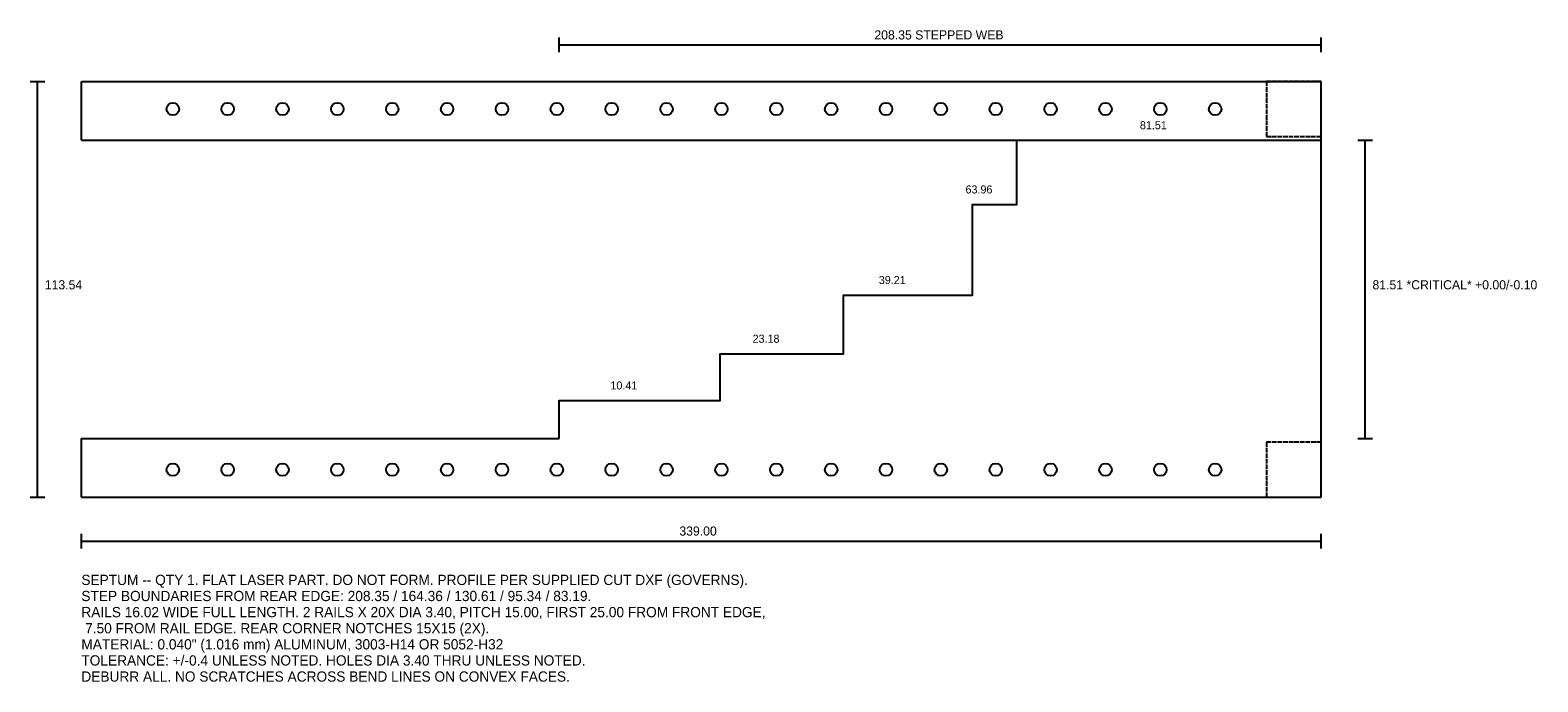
# Model space of a CAD drawing. Header units: metres. Extents: x -14 to 398, y -66 to 112.
import ezdxf

# ---------------------------------------------------------------- set-up
doc = ezdxf.new("R2010")
doc.units = ezdxf.units.M
doc.linetypes.add('DASHED', pattern=[1.524, 1.27, -0.254])
for name, color, linetype in [('BEND', 1, 'DASHED'), ('DIM', 3, 'CONTINUOUS'), ('HOLES', 5, 'CONTINUOUS'), ('NOTES', 7, 'CONTINUOUS'), ('OUTLINE', 7, 'CONTINUOUS')]:
    doc.layers.add(name, color=color, linetype=linetype)

msp = doc.modelspace()

# ---------------------------------------------------------------- linework, layer by layer
at = {"layer": 'BEND'}
for points in [[(324, 82.53), (339, 82.53), (339, 97.53), (324, 97.53), (324, 82.53)], [(324, -16.02), (339, -16.02), (339, -1.02), (324, -1.02), (324, -16.02)]]:
    msp.add_lwpolyline(points, dxfattribs=at)
at = {"layer": 'DIM'}
for p, q in [((130.65, 105.53), (130.65, 109.53)), ((130.65, 107.53), (339, 107.53)), ((339, 105.53), (339, 109.53)), ((-14, 97.53), (-10, 97.53)), ((-12, -16.02), (-12, 97.53)), ((349, 81.51), (353, 81.51)), ((351, 0), (351, 81.51)), ((349, 0), (353, 0)), ((-14, -16.02), (-10, -16.02)), ((0, -30.02), (0, -26.02)), ((0, -28.02), (339, -28.02)), ((339, -30.02), (339, -26.02))]:
    msp.add_line(p, q, dxfattribs=at)
at = {"layer": 'HOLES'}
for centre in [(25, 90.03), (40, 90.03), (55, 90.03), (70, 90.03), (85, 90.03), (100, 90.03), (115, 90.03), (130, 90.03), (145, 90.03), (160, 90.03), (175, 90.03), (190, 90.03), (205, 90.03), (220, 90.03), (235, 90.03), (250, 90.03), (265, 90.03), (280, 90.03), (295, 90.03), (310, 90.03), (25, -8.52), (40, -8.52), (55, -8.52), (70, -8.52), (85, -8.52), (100, -8.52), (115, -8.52), (130, -8.52), (145, -8.52), (160, -8.52), (175, -8.52), (190, -8.52), (205, -8.52), (220, -8.52), (235, -8.52), (250, -8.52), (265, -8.52), (280, -8.52), (295, -8.52), (310, -8.52)]:
    msp.add_circle(centre, 1.7, dxfattribs=at)
at = {"layer": 'OUTLINE'}
for points in [[(0, 97.53), (339, 97.53)], [(0, 81.51), (0, 97.53)], [(339, -16.02), (339, 97.53)], [(0, 81.51), (255.81, 81.51)], [(130.65, 0), (130.65, 0), (130.65, 10.41), (174.64, 10.41), (174.64, 10.41), (174.64, 23.18), (208.39, 23.18), (208.39, 23.18), (208.39, 39.21), (243.66, 39.21), (243.66, 39.21), (243.66, 63.96), (255.81, 63.96), (255.81, 63.96), (255.81, 81.51), (339, 81.51)], [(0, -16.02), (0, 0)], [(0, 0), (130.65, 0)], [(0, -16.02), (339, -16.02)]]:
    msp.add_lwpolyline(points, dxfattribs=at)

# ---------------------------------------------------------------- texts
at = {"layer": 'DIM'}
for s, height, p in [('208.35 STEPPED WEB', 2.5, (216.825, 109.03)), ('81.51', 2.2, (289.405, 84.51)), ('63.96', 2.2, (241.735, 66.96)), ('113.54', 2.5, (-10, 40.755)), ('39.21', 2.2, (218.025, 42.21)), ('81.51 *CRITICAL* +0.00/-0.10', 2.5, (353, 40.755)), ('23.18', 2.2, (183.515, 26.18)), ('10.41', 2.2, (144.645, 13.41)), ('339.00', 2.5, (163.5, -26.52))]:
    msp.add_text(s, height=height, dxfattribs=at).set_placement(p)
at = {"layer": 'NOTES'}
for s, p in [('SEPTUM -- QTY 1. FLAT LASER PART. DO NOT FORM. PROFILE PER SUPPLIED CUT DXF (GOVERNS).', (0, -40.02)), ('STEP BOUNDARIES FROM REAR EDGE: 208.35 / 164.36 / 130.61 / 95.34 / 83.19.', (0, -44.42)), ('RAILS 16.02 WIDE FULL LENGTH. 2 RAILS X 20X DIA 3.40, PITCH 15.00, FIRST 25.00 FROM FRONT EDGE,', (0, -48.82)), (' 7.50 FROM RAIL EDGE. REAR CORNER NOTCHES 15X15 (2X).', (0, -53.22)), ('MATERIAL: 0.040" (1.016 mm) ALUMINUM, 3003-H14 OR 5052-H32', (0, -57.62)), ('TOLERANCE: +/-0.4 UNLESS NOTED. HOLES DIA 3.40 THRU UNLESS NOTED.', (0, -62.02)), ('DEBURR ALL. NO SCRATCHES ACROSS BEND LINES ON CONVEX FACES.', (0, -66.42))]:
    msp.add_text(s, height=2.8, dxfattribs=at).set_placement(p)

doc.saveas('drawing.dxf')
